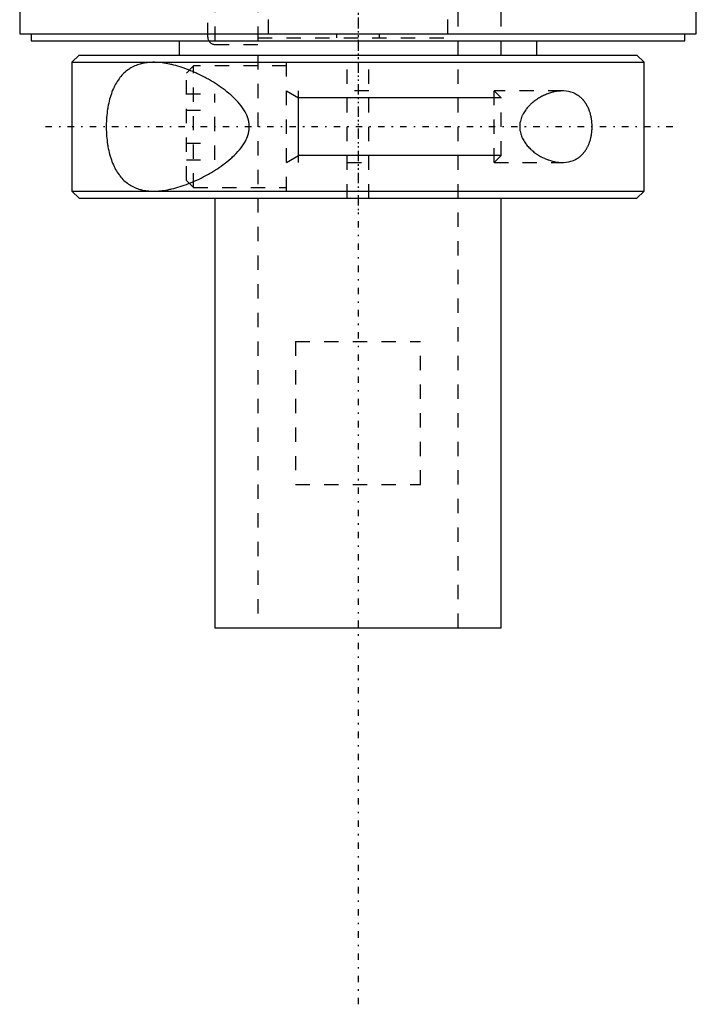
# Model space of a CAD drawing. Extents: x -90 to 90, y -137 to 442.
# Tile 1 of 9: x -24 to 24, y -137 to -68. Entities that reach past the tile are written whole.
import ezdxf

# ---------------------------------------------------------------- set-up
doc = ezdxf.new("R2010")
doc.units = 0
doc.linetypes.add('CENTER', pattern=[1.5, 0.45, -0.5, 0.05, -0.5])
doc.linetypes.add('DASHED', pattern=[2, 1, -1])
for name, color, linetype in [('AM_0', 7, 'CONTINUOUS'), ('AM_10', 7, 'CONTINUOUS'), ('AM_3', 7, 'DASHED'), ('AM_7', 7, 'CENTER')]:
    doc.layers.add(name, color=color, linetype=linetype)

msp = doc.modelspace()

# ---------------------------------------------------------------- linework, layer by layer
at = {"layer": 'AM_0', "color": 7, "linetype": 'CONTINUOUS'}
for p, q in [((-23.65, -67), (-23.65, -69)), ((23.65, -69), (23.65, -67)), ((-23.65, -69), (23.65, -69)), ((-22.85, -69), (-22.85, -69.5)), ((22.85, -69.5), (22.85, -69)), ((-22.85, -69.5), (22.85, -69.5)), ((-12.5, -69.5), (-12.5, -70.5)), ((12.5, -70.5), (12.5, -69.5)), ((-19.5, -70.5), (-20, -71)), ((-19.5, -70.5), (19.5, -70.5)), ((20, -71), (19.5, -70.5)), ((-20, -71), (-20, -80)), ((-20, -71), (20, -71)), ((20, -80), (20, -71)), ((-20, -80), (-19.5, -80.5)), ((-20, -80), (20, -80)), ((19.5, -80.5), (20, -80)), ((-19.5, -80.5), (19.5, -80.5)), ((-10, -80.5), (-10, -110.5)), ((10, -110.5), (10, -80.5)), ((-10, -110.5), (10, -110.5))]:
    msp.add_line(p, q, dxfattribs=at)
at = {"layer": 'AM_10', "color": 7, "linetype": 'CONTINUOUS'}
for p, q in [((-5, -73), (-4.15, -73.49)), ((-4.15, -78), (-4.15, -73)), ((10, -73.49), (-4.15, -73.49)), ((-5, -78), (-4.15, -77.51)), ((10, -77.51), (-4.15, -77.51))]:
    msp.add_line(p, q, dxfattribs=at)
at = {"layer": 'AM_3', "color": 6, "linetype": 'DASHED'}
for p, q in [((-7, 415.5), (-7, -110.5)), ((7, -110.5), (7, 415.5)), ((-10, 403.5), (-10, -70.5)), ((10, -70.5), (10, 403.5)), ((-6.284, -60), (-6.284, -69)), ((6.284, -69), (6.284, -60)), ((-10.5, -69.25), (-10.5, -65.4)), ((-7, -69.3), (7, -69.3)), ((-1.511, -69), (-1.511, -69.3)), ((1.511, -69.3), (1.511, -69)), ((-10, -69.75), (-7, -69.75)), ((-0.75, -80.5), (-0.75, -70.5)), ((0.75, -80.5), (0.75, -70.5)), ((-11.5, -71.25), (-12, -71.75)), ((-5, -71.25), (-11.5, -71.25)), ((-11.5, -79.75), (-11.5, -71.25)), ((-5, -80), (-5, -71)), ((-12, -79.25), (-12, -71.75)), ((-12, -73.191), (-10, -73.191)), ((-10, -77.809), (-10, -73.191)), ((0.75, -73), (-0.75, -73)), ((14.283, -73), (9.509, -73)), ((9.509, -78), (9.509, -73)), ((10, -73.49), (9.509, -73)), ((10, -77.51), (10, -73.49)), ((-12, -74.345), (-10, -74.345)), ((-12, -76.655), (-10, -76.655)), ((9.509, -78), (10, -77.51)), ((-12, -77.809), (-10, -77.809)), ((-0.75, -78), (0.75, -78)), ((9.509, -78), (14.283, -78)), ((-12, -79.25), (-11.5, -79.75)), ((-11.5, -79.75), (-5, -79.75)), ((-4.359, -90.5), (-4.359, -100.5)), ((-4.359, -90.5), (4.359, -90.5)), ((4.359, -100.5), (4.359, -90.5)), ((-4.359, -100.5), (4.359, -100.5))]:
    msp.add_line(p, q, dxfattribs=at)
for points in [[(-14.283, -71, 0), (-14.333, -71, 0), (-14.433, -71.003, 0), (-14.533, -71.008, 0), (-14.583, -71.011, 0), (-14.634, -71.015, 0), (-14.734, -71.025, 0), (-14.833, -71.038, 0), (-14.933, -71.054, 0), (-15.031, -71.073, 0), (-15.129, -71.095, 0), (-15.178, -71.107, 0), (-15.226, -71.12, 0), (-15.322, -71.148, 0), (-15.417, -71.18, 0), (-15.511, -71.215, 0), (-15.603, -71.253, 0), (-15.694, -71.295, 0), (-15.739, -71.317, 0), (-15.783, -71.34, 0), (-15.871, -71.389, 0), (-15.957, -71.441, 0), (-15.999, -71.468, 0), (-16.041, -71.497, 0), (-16.123, -71.556, 0), (-16.204, -71.618, 0), (-16.243, -71.651, 0), (-16.282, -71.684, 0), (-16.358, -71.754, 0), (-16.432, -71.826, 0), (-16.504, -71.903, 0), (-16.574, -71.982, 0), (-16.641, -72.064, 0), (-16.674, -72.107, 0), (-16.706, -72.15, 0), (-16.769, -72.239, 0), (-16.83, -72.33, 0), (-16.888, -72.425, 0), (-16.944, -72.522, 0), (-16.998, -72.624, 0), (-17.024, -72.676, 0), (-17.051, -72.73, 0), (-17.101, -72.84, 0), (-17.15, -72.954, 0), (-17.197, -73.072, 0), (-17.241, -73.194, 0), (-17.283, -73.319, 0), (-17.304, -73.383, 0), (-17.323, -73.447, 0), (-17.36, -73.578, 0), (-17.395, -73.712, 0), (-17.427, -73.848, 0), (-17.456, -73.987, 0), (-17.482, -74.127, 0), (-17.494, -74.198, 0), (-17.506, -74.269, 0), (-17.527, -74.413, 0), (-17.545, -74.557, 0), (-17.561, -74.703, 0), (-17.574, -74.848, 0), (-17.584, -74.994, 0), (-17.588, -75.067, 0), (-17.592, -75.14, 0), (-17.597, -75.285, 0), (-17.599, -75.428, 0), (-17.6, -75.5, 0), (-17.599, -75.572, 0), (-17.597, -75.715, 0), (-17.592, -75.86, 0), (-17.588, -75.933, 0), (-17.584, -76.006, 0), (-17.574, -76.152, 0), (-17.561, -76.297, 0), (-17.545, -76.443, 0), (-17.527, -76.587, 0), (-17.506, -76.731, 0), (-17.494, -76.802, 0), (-17.482, -76.873, 0), (-17.456, -77.013, 0), (-17.427, -77.152, 0), (-17.395, -77.288, 0), (-17.36, -77.422, 0), (-17.323, -77.553, 0), (-17.304, -77.617, 0), (-17.283, -77.681, 0), (-17.241, -77.806, 0), (-17.197, -77.928, 0), (-17.15, -78.046, 0), (-17.101, -78.16, 0), (-17.051, -78.27, 0), (-17.024, -78.324, 0), (-16.998, -78.376, 0), (-16.944, -78.478, 0), (-16.888, -78.575, 0), (-16.83, -78.67, 0), (-16.769, -78.761, 0), (-16.706, -78.85, 0), (-16.674, -78.893, 0), (-16.641, -78.936, 0), (-16.574, -79.018, 0), (-16.504, -79.097, 0), (-16.432, -79.174, 0), (-16.358, -79.246, 0), (-16.282, -79.316, 0), (-16.243, -79.349, 0), (-16.204, -79.382, 0), (-16.123, -79.444, 0), (-16.041, -79.503, 0), (-15.999, -79.532, 0), (-15.957, -79.559, 0), (-15.871, -79.611, 0), (-15.783, -79.66, 0), (-15.739, -79.683, 0), (-15.694, -79.705, 0), (-15.603, -79.747, 0), (-15.511, -79.785, 0), (-15.417, -79.82, 0), (-15.322, -79.852, 0), (-15.226, -79.88, 0), (-15.178, -79.893, 0), (-15.129, -79.905, 0), (-15.031, -79.927, 0), (-14.933, -79.946, 0), (-14.833, -79.962, 0), (-14.734, -79.975, 0), (-14.634, -79.985, 0), (-14.583, -79.989, 0), (-14.533, -79.992, 0), (-14.433, -79.997, 0), (-14.333, -80, 0), (-14.283, -80, 0)], [(-14.283, -80, 0), (-14.22, -80, 0), (-14.093, -79.996, 0), (-13.964, -79.989, 0), (-13.899, -79.984, 0), (-13.834, -79.978, 0), (-13.701, -79.964, 0), (-13.566, -79.946, 0), (-13.43, -79.925, 0), (-13.292, -79.9, 0), (-13.153, -79.872, 0), (-13.082, -79.856, 0), (-13.012, -79.84, 0), (-12.87, -79.805, 0), (-12.727, -79.767, 0), (-12.583, -79.726, 0), (-12.438, -79.682, 0), (-12.292, -79.634, 0), (-12.219, -79.61, 0), (-12.146, -79.584, 0), (-11.999, -79.531, 0), (-11.851, -79.474, 0), (-11.778, -79.445, 0), (-11.704, -79.416, 0), (-11.556, -79.354, 0), (-11.409, -79.29, 0), (-11.335, -79.256, 0), (-11.261, -79.223, 0), (-11.114, -79.153, 0), (-10.968, -79.082, 0), (-10.822, -79.007, 0), (-10.677, -78.931, 0), (-10.533, -78.853, 0), (-10.461, -78.812, 0), (-10.39, -78.772, 0), (-10.248, -78.689, 0), (-10.108, -78.604, 0), (-9.969, -78.518, 0), (-9.832, -78.429, 0), (-9.697, -78.338, 0), (-9.63, -78.292, 0), (-9.563, -78.245, 0), (-9.428, -78.148, 0), (-9.293, -78.047, 0), (-9.158, -77.942, 0), (-9.025, -77.833, 0), (-8.893, -77.72, 0), (-8.828, -77.662, 0), (-8.763, -77.604, 0), (-8.636, -77.484, 0), (-8.513, -77.36, 0), (-8.395, -77.233, 0), (-8.281, -77.102, 0), (-8.173, -76.968, 0), (-8.122, -76.9, 0), (-8.072, -76.831, 0), (-7.978, -76.69, 0), (-7.892, -76.545, 0), (-7.816, -76.397, 0), (-7.775, -76.309, 0), (-7.764, -76.283, 0), (-7.754, -76.258, 0), (-7.749, -76.245, 0), (-7.744, -76.232, 0), (-7.734, -76.206, 0), (-7.724, -76.18, 0), (-7.715, -76.154, 0), (-7.706, -76.128, 0), (-7.697, -76.101, 0), (-7.693, -76.088, 0), (-7.688, -76.075, 0), (-7.68, -76.048, 0), (-7.673, -76.021, 0), (-7.669, -76.008, 0), (-7.665, -75.994, 0), (-7.658, -75.967, 0), (-7.652, -75.94, 0), (-7.649, -75.927, 0), (-7.645, -75.913, 0), (-7.64, -75.886, 0), (-7.634, -75.858, 0), (-7.629, -75.83, 0), (-7.624, -75.802, 0), (-7.62, -75.774, 0), (-7.618, -75.76, 0), (-7.616, -75.746, 0), (-7.612, -75.718, 0), (-7.609, -75.689, 0), (-7.606, -75.661, 0), (-7.604, -75.632, 0), (-7.602, -75.603, 0), (-7.601, -75.588, 0), (-7.601, -75.574, 0), (-7.6, -75.544, 0), (-7.599, -75.515, 0), (-7.599, -75.5, 0), (-7.599, -75.485, 0), (-7.6, -75.456, 0), (-7.601, -75.426, 0), (-7.601, -75.412, 0), (-7.602, -75.397, 0), (-7.604, -75.368, 0), (-7.606, -75.339, 0), (-7.609, -75.311, 0), (-7.612, -75.282, 0), (-7.616, -75.254, 0), (-7.618, -75.24, 0), (-7.62, -75.226, 0), (-7.624, -75.198, 0), (-7.629, -75.17, 0), (-7.634, -75.142, 0), (-7.64, -75.114, 0), (-7.645, -75.087, 0), (-7.649, -75.073, 0), (-7.652, -75.06, 0), (-7.658, -75.033, 0), (-7.665, -75.006, 0), (-7.669, -74.992, 0), (-7.673, -74.979, 0), (-7.68, -74.952, 0), (-7.688, -74.925, 0), (-7.693, -74.912, 0), (-7.697, -74.899, 0), (-7.706, -74.872, 0), (-7.715, -74.846, 0), (-7.724, -74.82, 0), (-7.734, -74.794, 0), (-7.744, -74.768, 0), (-7.749, -74.755, 0), (-7.754, -74.742, 0), (-7.764, -74.717, 0), (-7.775, -74.691, 0), (-7.816, -74.603, 0), (-7.892, -74.455, 0), (-7.978, -74.31, 0), (-8.072, -74.169, 0), (-8.122, -74.1, 0), (-8.173, -74.032, 0), (-8.281, -73.898, 0), (-8.395, -73.767, 0), (-8.513, -73.64, 0), (-8.636, -73.516, 0), (-8.763, -73.396, 0), (-8.828, -73.338, 0), (-8.893, -73.28, 0), (-9.025, -73.167, 0), (-9.158, -73.058, 0), (-9.293, -72.953, 0), (-9.428, -72.852, 0), (-9.563, -72.755, 0), (-9.63, -72.708, 0), (-9.697, -72.662, 0), (-9.832, -72.571, 0), (-9.969, -72.482, 0), (-10.108, -72.396, 0), (-10.248, -72.311, 0), (-10.39, -72.228, 0), (-10.461, -72.188, 0), (-10.533, -72.147, 0), (-10.677, -72.069, 0), (-10.822, -71.993, 0), (-10.968, -71.918, 0), (-11.114, -71.847, 0), (-11.261, -71.777, 0), (-11.335, -71.744, 0), (-11.409, -71.71, 0), (-11.556, -71.646, 0), (-11.704, -71.584, 0), (-11.778, -71.555, 0), (-11.851, -71.526, 0), (-11.999, -71.469, 0), (-12.146, -71.416, 0), (-12.219, -71.39, 0), (-12.292, -71.366, 0), (-12.438, -71.318, 0), (-12.583, -71.274, 0), (-12.727, -71.233, 0), (-12.87, -71.195, 0), (-13.012, -71.16, 0), (-13.082, -71.144, 0), (-13.153, -71.128, 0), (-13.292, -71.1, 0), (-13.43, -71.075, 0), (-13.566, -71.054, 0), (-13.701, -71.036, 0), (-13.834, -71.022, 0), (-13.899, -71.016, 0), (-13.964, -71.011, 0), (-14.093, -71.004, 0), (-14.22, -71, 0), (-14.283, -71, 0)], [(14.283, -73, 0), (14.251, -73, 0), (14.188, -73.002, 0), (14.123, -73.005, 0), (14.091, -73.008, 0), (14.058, -73.01, 0), (13.992, -73.017, 0), (13.925, -73.025, 0), (13.858, -73.036, 0), (13.79, -73.048, 0), (13.722, -73.061, 0), (13.688, -73.069, 0), (13.653, -73.077, 0), (13.585, -73.094, 0), (13.515, -73.113, 0), (13.446, -73.133, 0), (13.377, -73.156, 0), (13.307, -73.18, 0), (13.272, -73.192, 0), (13.237, -73.205, 0), (13.168, -73.233, 0), (13.099, -73.262, 0), (13.064, -73.277, 0), (13.029, -73.293, 0), (12.96, -73.325, 0), (12.892, -73.359, 0), (12.858, -73.376, 0), (12.824, -73.394, 0), (12.756, -73.431, 0), (12.689, -73.47, 0), (12.623, -73.51, 0), (12.557, -73.552, 0), (12.492, -73.595, 0), (12.46, -73.617, 0), (12.428, -73.64, 0), (12.364, -73.686, 0), (12.302, -73.733, 0), (12.241, -73.782, 0), (12.181, -73.832, 0), (12.122, -73.884, 0), (12.093, -73.91, 0), (12.064, -73.937, 0), (12.006, -73.994, 0), (11.949, -74.052, 0), (11.892, -74.113, 0), (11.837, -74.177, 0), (11.782, -74.243, 0), (11.756, -74.277, 0), (11.73, -74.311, 0), (11.679, -74.382, 0), (11.63, -74.454, 0), (11.584, -74.529, 0), (11.541, -74.606, 0), (11.5, -74.684, 0), (11.481, -74.724, 0), (11.462, -74.765, 0), (11.428, -74.847, 0), (11.398, -74.93, 0), (11.372, -75.015, 0), (11.349, -75.101, 0), (11.331, -75.189, 0), (11.324, -75.233, 0), (11.317, -75.277, 0), (11.308, -75.366, 0), (11.303, -75.455, 0), (11.303, -75.5, 0), (11.303, -75.545, 0), (11.308, -75.634, 0), (11.317, -75.723, 0), (11.324, -75.767, 0), (11.331, -75.811, 0), (11.349, -75.899, 0), (11.372, -75.985, 0), (11.398, -76.07, 0), (11.428, -76.153, 0), (11.462, -76.235, 0), (11.481, -76.276, 0), (11.5, -76.316, 0), (11.541, -76.394, 0), (11.584, -76.471, 0), (11.63, -76.546, 0), (11.679, -76.618, 0), (11.73, -76.689, 0), (11.756, -76.723, 0), (11.782, -76.757, 0), (11.837, -76.823, 0), (11.892, -76.887, 0), (11.949, -76.948, 0), (12.006, -77.006, 0), (12.064, -77.063, 0), (12.093, -77.09, 0), (12.122, -77.116, 0), (12.181, -77.168, 0), (12.241, -77.218, 0), (12.302, -77.267, 0), (12.364, -77.314, 0), (12.428, -77.36, 0), (12.46, -77.383, 0), (12.492, -77.405, 0), (12.557, -77.448, 0), (12.623, -77.49, 0), (12.689, -77.53, 0), (12.756, -77.569, 0), (12.824, -77.606, 0), (12.858, -77.624, 0), (12.892, -77.641, 0), (12.96, -77.675, 0), (13.029, -77.707, 0), (13.064, -77.723, 0), (13.099, -77.738, 0), (13.168, -77.767, 0), (13.237, -77.795, 0), (13.272, -77.808, 0), (13.307, -77.82, 0), (13.377, -77.844, 0), (13.446, -77.867, 0), (13.515, -77.887, 0), (13.585, -77.906, 0), (13.653, -77.923, 0), (13.688, -77.931, 0), (13.722, -77.939, 0), (13.79, -77.952, 0), (13.858, -77.964, 0), (13.925, -77.975, 0), (13.992, -77.983, 0), (14.058, -77.99, 0), (14.091, -77.992, 0), (14.123, -77.995, 0), (14.188, -77.998, 0), (14.251, -78, 0), (14.283, -78, 0)], [(16.363, -75.5, 0), (16.363, -75.48, 0), (16.363, -75.439, 0), (16.362, -75.398, 0), (16.361, -75.378, 0), (16.36, -75.357, 0), (16.358, -75.316, 0), (16.356, -75.275, 0), (16.353, -75.234, 0), (16.35, -75.192, 0), (16.346, -75.151, 0), (16.344, -75.131, 0), (16.342, -75.11, 0), (16.337, -75.069, 0), (16.331, -75.028, 0), (16.326, -74.987, 0), (16.319, -74.946, 0), (16.312, -74.905, 0), (16.309, -74.885, 0), (16.305, -74.865, 0), (16.297, -74.824, 0), (16.289, -74.784, 0), (16.285, -74.764, 0), (16.28, -74.744, 0), (16.271, -74.705, 0), (16.261, -74.665, 0), (16.256, -74.646, 0), (16.251, -74.626, 0), (16.241, -74.588, 0), (16.229, -74.549, 0), (16.218, -74.511, 0), (16.206, -74.474, 0), (16.194, -74.437, 0), (16.187, -74.418, 0), (16.181, -74.4, 0), (16.168, -74.363, 0), (16.154, -74.327, 0), (16.14, -74.292, 0), (16.125, -74.257, 0), (16.111, -74.222, 0), (16.103, -74.205, 0), (16.095, -74.188, 0), (16.08, -74.155, 0), (16.064, -74.122, 0), (16.048, -74.089, 0), (16.031, -74.057, 0), (16.014, -74.026, 0), (16.006, -74.011, 0), (15.997, -73.995, 0), (15.98, -73.965, 0), (15.962, -73.936, 0), (15.945, -73.907, 0), (15.927, -73.878, 0), (15.908, -73.851, 0), (15.899, -73.837, 0), (15.89, -73.824, 0), (15.871, -73.797, 0), (15.852, -73.771, 0), (15.833, -73.745, 0), (15.813, -73.72, 0), (15.793, -73.695, 0), (15.783, -73.682, 0), (15.773, -73.67, 0), (15.752, -73.646, 0), (15.731, -73.622, 0), (15.721, -73.61, 0), (15.71, -73.599, 0), (15.689, -73.576, 0), (15.667, -73.553, 0), (15.656, -73.542, 0), (15.645, -73.531, 0), (15.622, -73.509, 0), (15.6, -73.488, 0), (15.577, -73.467, 0), (15.553, -73.447, 0), (15.53, -73.427, 0), (15.518, -73.417, 0), (15.506, -73.408, 0), (15.482, -73.389, 0), (15.458, -73.37, 0), (15.433, -73.352, 0), (15.408, -73.334, 0), (15.383, -73.317, 0), (15.37, -73.309, 0), (15.358, -73.3, 0), (15.332, -73.284, 0), (15.307, -73.269, 0), (15.281, -73.253, 0), (15.254, -73.238, 0), (15.228, -73.224, 0), (15.215, -73.217, 0), (15.202, -73.21, 0), (15.175, -73.197, 0), (15.148, -73.184, 0), (15.053, -73.142, 0), (14.885, -73.084, 0), (14.8, -73.061, 0), (14.714, -73.042, 0), (14.541, -73.014, 0), (14.368, -73.002, 0), (14.283, -73, 0)], [(14.283, -78, 0), (14.368, -77.998, 0), (14.541, -77.986, 0), (14.714, -77.958, 0), (14.8, -77.939, 0), (14.885, -77.916, 0), (15.053, -77.858, 0), (15.148, -77.816, 0), (15.175, -77.803, 0), (15.202, -77.79, 0), (15.215, -77.783, 0), (15.228, -77.776, 0), (15.254, -77.762, 0), (15.281, -77.747, 0), (15.307, -77.731, 0), (15.332, -77.716, 0), (15.358, -77.7, 0), (15.37, -77.691, 0), (15.383, -77.683, 0), (15.408, -77.666, 0), (15.433, -77.648, 0), (15.458, -77.63, 0), (15.482, -77.611, 0), (15.506, -77.592, 0), (15.518, -77.583, 0), (15.53, -77.573, 0), (15.553, -77.553, 0), (15.577, -77.533, 0), (15.6, -77.512, 0), (15.622, -77.491, 0), (15.645, -77.469, 0), (15.656, -77.458, 0), (15.667, -77.447, 0), (15.689, -77.424, 0), (15.71, -77.401, 0), (15.721, -77.39, 0), (15.731, -77.378, 0), (15.752, -77.354, 0), (15.773, -77.33, 0), (15.783, -77.318, 0), (15.793, -77.305, 0), (15.813, -77.28, 0), (15.833, -77.255, 0), (15.852, -77.229, 0), (15.871, -77.203, 0), (15.89, -77.176, 0), (15.899, -77.163, 0), (15.908, -77.149, 0), (15.927, -77.122, 0), (15.945, -77.093, 0), (15.962, -77.064, 0), (15.98, -77.035, 0), (15.997, -77.005, 0), (16.006, -76.989, 0), (16.014, -76.974, 0), (16.031, -76.943, 0), (16.048, -76.911, 0), (16.064, -76.878, 0), (16.08, -76.845, 0), (16.095, -76.812, 0), (16.103, -76.795, 0), (16.111, -76.778, 0), (16.125, -76.743, 0), (16.14, -76.708, 0), (16.154, -76.673, 0), (16.168, -76.637, 0), (16.181, -76.6, 0), (16.187, -76.582, 0), (16.194, -76.563, 0), (16.206, -76.526, 0), (16.218, -76.489, 0), (16.229, -76.451, 0), (16.241, -76.412, 0), (16.251, -76.374, 0), (16.256, -76.354, 0), (16.261, -76.335, 0), (16.271, -76.295, 0), (16.28, -76.256, 0), (16.285, -76.236, 0), (16.289, -76.216, 0), (16.297, -76.176, 0), (16.305, -76.135, 0), (16.309, -76.115, 0), (16.312, -76.095, 0), (16.319, -76.054, 0), (16.326, -76.013, 0), (16.331, -75.972, 0), (16.337, -75.931, 0), (16.342, -75.89, 0), (16.344, -75.869, 0), (16.346, -75.849, 0), (16.35, -75.808, 0), (16.353, -75.766, 0), (16.356, -75.725, 0), (16.358, -75.684, 0), (16.36, -75.643, 0), (16.361, -75.622, 0), (16.362, -75.602, 0), (16.363, -75.561, 0), (16.363, -75.52, 0), (16.363, -75.5, 0)]]:
    msp.add_polyline3d(points, dxfattribs=at)
msp.add_arc((-10, -69.25), 0.5, 180, 270, dxfattribs=at)
at = {"layer": 'AM_7', "color": 4, "linetype": 'CENTER'}
for p, q in [((0, 441.8), (0, -136.8)), ((0, 20.475), (0, -81.35)), ((0, -38.737), (0, -72.013)), ((22, -75.5), (-22, -75.5))]:
    msp.add_line(p, q, dxfattribs=at)

doc.saveas('drawing.dxf')
